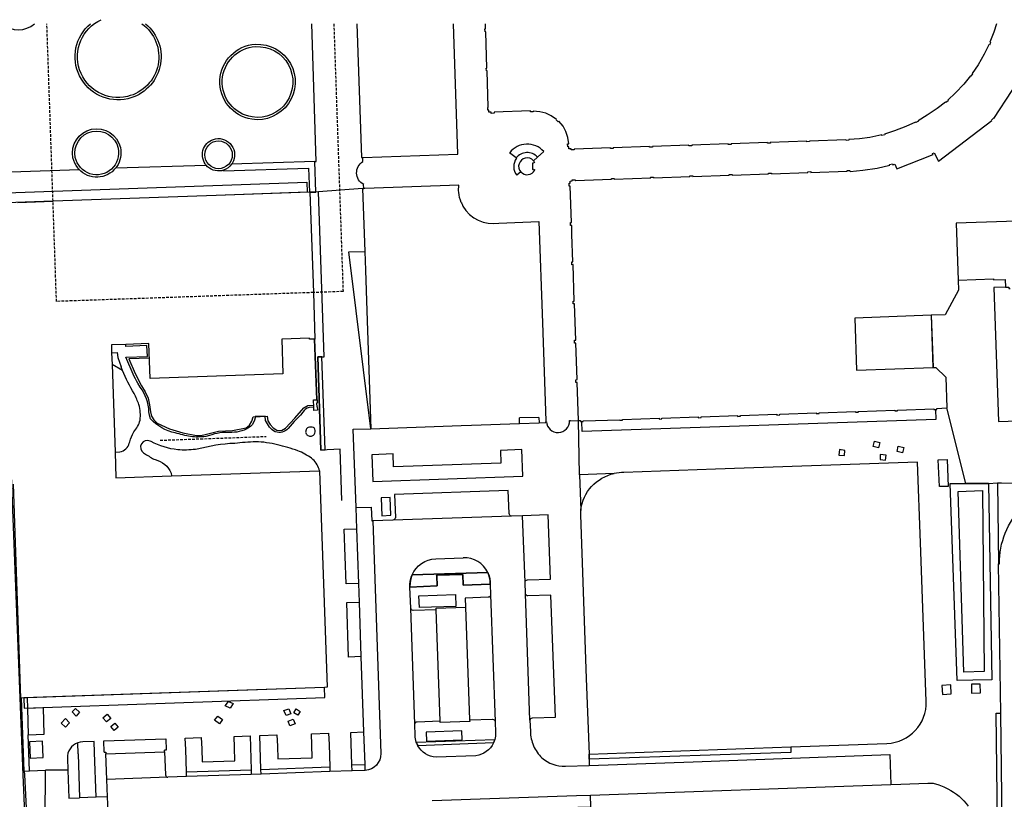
# Model space of a CAD drawing. Header units: metres. Extents: x 256351 to 256908, y 533292 to 533854.
# Tile 12 of 15: x 256540 to 256723, y 533709 to 533854. Entities that reach past the tile are written whole.
import ezdxf

# ---------------------------------------------------------------- set-up
doc = ezdxf.new("R2010")
doc.units = ezdxf.units.M
doc.header["$LTSCALE"] = 0.5
doc.linetypes.add('STIPPELFIJN', pattern=[1.5, 1, -0.5])
for name, color, linetype in [('G_BAGPAND', 1, 'Continuous'), ('G_BTD', 84, 'Continuous'), ('G_GBIP1', 8, 'Continuous'), ('G_OBW', 30, 'Continuous'), ('G_ONDERGR_PAND', 1, 'STIPPELFIJN'), ('G_OTD', 8, 'Continuous'), ('G_OWG', 9, 'Continuous'), ('G_PND', 1, 'Continuous'), ('G_SHD', 12, 'Continuous'), ('G_VGO', 84, 'Continuous'), ('G_WGD', 8, 'Continuous'), ('L_SHD', 12, 'RASTER'), ('L_SHDUP', 12, 'RASTER'), ('L_WGI', 9, 'STIPPELFIJN')]:
    doc.layers.add(name, color=color, linetype=linetype)
doc.linetypes.add('RASTER', pattern='A,4,-1,[4,TOPOCAD.SHX,S=0.5,R=0,X=-0.5,Y=0],-1', length=6)

msp = doc.modelspace()

# ---------------------------------------------------------------- linework, layer by layer
at = {"layer": 'G_BAGPAND'}
for points in [[(256601.151, 533810.88), (256604.143, 533810.974)], [(256605.284, 533777.905), (256601.151, 533810.88)], [(256633.039, 533778.858), (256636.694, 533778.98)], [(256683.63, 533718.555), (256683.666, 533717.522), (256646.034, 533716.222), (256645.999, 533717.201)]]:
    msp.add_lwpolyline(points, dxfattribs=at)
at = {"layer": 'G_BTD'}
for points in [[(256558.96, 533788.771), (256556.993, 533789.854)], [(256715.92, 533732.456), (256714.87, 533766.208), (256719.445, 533766.358), (256719.745, 533732.606), (256715.92, 533732.456)], [(256627.121, 533751.071), (256612.987, 533750.642)], [(256541.199, 533725.712), (256541.373, 533720.82)], [(256628.162, 533719.293), (256614.072, 533718.766)], [(256540.624, 533714.043), (256541.614, 533714.079)], [(256570.874, 533713.867), (256582.948, 533714.275)], [(256584.782, 533714.353), (256597.62, 533714.816)]]:
    msp.add_lwpolyline(points, dxfattribs=at)
at = {"layer": 'G_GBIP1'}
for points in [[(256593.411, 533821.999), (256576.42, 533821.403), (256545.982, 533820.336), (256537.278, 533820.031), (256537.211, 533821.929), (256539.023, 533821.993), (256593.345, 533823.898), (256593.411, 533821.999)], [(256723.729, 533804.328), (256721.517, 533804.259), (256722.431, 533779.238), (256761.829, 533780.63)], [(256659.602, 533779.857), (256666.388, 533780.089)], [(256666.388, 533780.089), (256666.391, 533779.955)], [(256666.931, 533780.108), (256673.725, 533780.34)], [(256666.935, 533779.969), (256666.931, 533780.108)], [(256673.725, 533780.34), (256673.729, 533780.205)], [(256673.729, 533780.205), (256674.267, 533780.222)], [(256674.263, 533780.358), (256681.048, 533780.59)], [(256674.267, 533780.222), (256674.263, 533780.358)], [(256681.048, 533780.59), (256681.053, 533780.456)], [(256681.053, 533780.456), (256681.59, 533780.476)], [(256681.585, 533780.608), (256688.376, 533780.84)], [(256681.59, 533780.476), (256681.585, 533780.608)], [(256688.376, 533780.84), (256688.38, 533780.709)], [(256688.38, 533780.709), (256688.92, 533780.725)], [(256688.916, 533780.858), (256695.709, 533781.09)], [(256688.92, 533780.725), (256688.916, 533780.858)], [(256695.709, 533781.09), (256695.713, 533780.964)], [(256695.713, 533780.964), (256696.255, 533780.979)], [(256696.251, 533781.109), (256703.038, 533781.341)], [(256696.255, 533780.979), (256696.251, 533781.109)], [(256703.038, 533781.341), (256703.042, 533781.216)], [(256703.042, 533781.216), (256703.58, 533781.235)], [(256703.576, 533781.359), (256710.347, 533781.592)], [(256703.58, 533781.235), (256703.576, 533781.359)], [(256710.347, 533781.592), (256710.352, 533781.467)], [(256710.352, 533781.467), (256710.684, 533781.481)], [(256710.684, 533781.481), (256710.746, 533779.601)], [(256644.638, 533779.237), (256644.937, 533779.251)], [(256644.705, 533777.377), (256644.638, 533779.237)], [(256710.746, 533779.601), (256644.705, 533777.377)], [(256644.931, 533779.368), (256651.726, 533779.585)], [(256644.937, 533779.251), (256644.931, 533779.368)], [(256651.726, 533779.585), (256651.73, 533779.467)], [(256651.73, 533779.467), (256652.26, 533779.484)], [(256652.256, 533779.607), (256659.061, 533779.839)], [(256652.26, 533779.484), (256652.256, 533779.607)], [(256659.061, 533779.839), (256659.066, 533779.708)], [(256659.066, 533779.708), (256659.606, 533779.727)], [(256659.606, 533779.727), (256659.602, 533779.857)], [(256666.391, 533779.955), (256666.935, 533779.969)], [(256614.341, 533744.542), (256614.273, 533746.73), (256621.107, 533746.968), (256621.174, 533744.761), (256614.341, 533744.542)], [(256596.62, 533729.638), (256540.506, 533727.667), (256540.572, 533725.768), (256596.687, 533727.74), (256596.62, 533729.638)]]:
    msp.add_lwpolyline(points, dxfattribs=at)
at = {"layer": 'G_OBW'}
msp.add_lwpolyline([(256541.703, 533716.456), (256544.15, 533716.557), (256544.026, 533719.586), (256541.58, 533719.479), (256541.703, 533716.456)], dxfattribs=at)
at = {"layer": 'G_ONDERGR_PAND'}
for points in [[(256545.982, 533820.336), (256544.835, 533853.459)], [(256598.372, 533853.459), (256600.102, 533803.496), (256594.56, 533803.304)], [(256594.56, 533803.304), (256546.629, 533801.643), (256545.982, 533820.336)]]:
    msp.add_lwpolyline(points, dxfattribs=at)
at = {"layer": 'G_OTD'}
msp.add_lwpolyline([(256635.615, 533827.905, 1.0058305), (256633.277, 533825.8)], format="xyb", dxfattribs=at)
at = {"layer": 'G_OWG'}
for points in [[(256540.624, 533714.043), (256540.088, 533727.652)], [(256540.624, 533714.043), (256540.652, 533713.33)], [(256540.652, 533713.33), (256541.066, 533704.692), (256541.388, 533698.022), (256541.068, 533698.006)]]:
    msp.add_lwpolyline(points, dxfattribs=at)
at = {"layer": 'G_PND'}
for points in [[(256602.675, 533853.459), (256603.545, 533828.471)], [(256603.775, 533828.481), (256621.533, 533829.093), (256620.689, 533853.459)], [(256640.041, 533835.324), (256639.844, 533835.508), (256639.928, 533835.597), (256638.965, 533836.282), (256637.919, 533836.756), (256636.806, 533837.043), (256635.592, 533837.123), (256635.608, 533837.004), (256635.069, 533836.99), (256635.064, 533837.189), (256628.274, 533836.957), (256628.285, 533836.751), (256627.731, 533836.73), (256627.72, 533836.935), (256627.331, 533836.938), (256627.316, 533837.331), (256627.1, 533837.326), (256627.088, 533837.854), (256627.208, 533837.857), (256626.972, 533844.639), (256626.85, 533844.634), (256626.829, 533845.174), (256626.953, 533845.179), (256626.717, 533851.965), (256626.597, 533851.961), (256626.579, 533852.506), (256626.698, 533852.51), (256626.665, 533853.459)], [(256722.038, 533853.459), (256721.529, 533851.864), (256720.815, 533850.019), (256720.929, 533849.969), (256720.712, 533849.478), (256720.593, 533849.521), (256719.738, 533847.743), (256718.609, 533845.799), (256717.491, 533844.165), (256717.585, 533844.09), (256717.261, 533843.654), (256717.173, 533843.719), (256715.921, 533842.196), (256714.385, 533840.552), (256712.929, 533839.2), (256713.017, 533839.098), (256712.603, 533838.748), (256712.525, 533838.84), (256710.972, 533837.632), (256709.113, 533836.371), (256707.402, 533835.353), (256707.456, 533835.252), (256706.977, 533834.999), (256706.927, 533835.108), (256705.127, 533834.272), (256703.031, 533833.472), (256701.153, 533832.866), (256701.184, 533832.748), (256700.663, 533832.613), (256700.631, 533832.736), (256698.392, 533832.235), (256696.474, 533831.996), (256694.492, 533831.835), (256694.497, 533831.711), (256693.957, 533831.69), (256693.952, 533831.807), (256687.16, 533831.571), (256687.164, 533831.457), (256686.623, 533831.437), (256686.619, 533831.552), (256679.83, 533831.317), (256679.835, 533831.197), (256679.299, 533831.175), (256679.294, 533831.298), (256672.497, 533831.062), (256672.502, 533830.938), (256671.96, 533830.918), (256671.955, 533831.043), (256665.167, 533830.807), (256665.171, 533830.681), (256664.633, 533830.662), (256664.629, 533830.788), (256657.839, 533830.552), (256657.843, 533830.425), (256657.3, 533830.408), (256657.296, 533830.533), (256650.524, 533830.298), (256650.529, 533830.182), (256649.984, 533830.161), (256649.979, 533830.279), (256643.26, 533830.045), (256643.198, 533830.043), (256643.199, 533829.933), (256642.659, 533829.913), (256642.649, 533830.119), (256642.263, 533830.11), (256642.244, 533830.497), (256642.036, 533830.489), (256642.013, 533831.029), (256642.227, 533831.038), (256642.056, 533832.227), (256641.694, 533833.323), (256641.147, 533834.354), (256640.381, 533835.291), (256640.238, 533835.14), (256640.041, 533835.324)], [(256644.036, 533779.414), (256643.788, 533786.52), (256643.566, 533786.514), (256643.559, 533786.782), (256643.551, 533787.05), (256643.769, 533787.056), (256643.531, 533793.859), (256643.314, 533793.851), (256643.294, 533794.389), (256643.512, 533794.397), (256643.274, 533801.188), (256643.062, 533801.182), (256643.046, 533801.717), (256643.255, 533801.723), (256643.018, 533808.505), (256642.809, 533808.497), (256642.789, 533809.035), (256642.999, 533809.043), (256642.822, 533814.108), (256642.762, 533815.83), (256642.555, 533815.823), (256642.536, 533816.365), (256642.743, 533816.372), (256642.505, 533823.169), (256642.298, 533823.162), (256642.278, 533823.699), (256642.486, 533823.707), (256642.472, 533824.098), (256642.855, 533824.115), (256642.853, 533824.318), (256643.391, 533824.338), (256643.386, 533824.22), (256643.464, 533824.223), (256650.184, 533824.453), (256650.18, 533824.57), (256650.718, 533824.588), (256650.722, 533824.471), (256657.508, 533824.704), (256657.503, 533824.82), (256658.046, 533824.843), (256658.051, 533824.723), (256664.839, 533824.955), (256664.835, 533825.076), (256665.365, 533825.092), (256665.369, 533824.973), (256672.172, 533825.206), (256672.167, 533825.328), (256672.704, 533825.35), (256672.709, 533825.224), (256679.502, 533825.457), (256679.497, 533825.581), (256680.033, 533825.6), (256680.037, 533825.475), (256686.832, 533825.708), (256686.827, 533825.834), (256687.362, 533825.854), (256687.367, 533825.711), (256694.154, 533825.966), (256694.151, 533826.086), (256694.688, 533826.099), (256694.7, 533825.898), (256697.11, 533826.164), (256699.8, 533826.52), (256702.12, 533827.088), (256702.09, 533827.199), (256702.61, 533827.339), (256702.671, 533827.137), (256703.068, 533827.256), (256703.414, 533826.37), (256710.227, 533829.038), (256710.119, 533829.239), (256710.398, 533829.389), (256711.236, 533827.808), (256721.16, 533835.379), (256721.105, 533835.43), (256721.481, 533835.832), (256721.535, 533835.782), (256728.403, 533846.192)], [(256603.545, 533828.471), (256603.775, 533828.481)], [(256603.738, 533822.72), (256603.975, 533822.726)], [(256603.738, 533822.72), (256604.143, 533810.974)], [(256604.177, 533822.732), (256603.975, 533822.726)], [(256621.709, 533823.324), (256604.177, 533822.732)], [(256593.83, 533822.014), (256576.42, 533821.403), (256545.982, 533820.336)], [(256593.83, 533822.014), (256593.911, 533822.017)], [(256593.911, 533822.017), (256594.56, 533803.304)], [(256539.436, 533820.106), (256545.982, 533820.336)], [(256740.047, 533817.123), (256725.217, 533816.612), (256723.909, 533816.567), (256714.515, 533816.243), (256714.894, 533805.606)], [(256629.202, 533816.262), (256636.656, 533816.529), (256637.312, 533797.625), (256637.945, 533779.391), (256637.94, 533779.215)], [(256604.143, 533810.974), (256604.264, 533807.479), (256604.526, 533799.886), (256605.284, 533777.905)], [(256714.894, 533805.606), (256714.96, 533803.757), (256712.472, 533799.143), (256709.874, 533799.052)], [(256594.56, 533803.304), (256594.861, 533794.634), (256594.799, 533794.632)], [(256709.874, 533799.052), (256695.602, 533798.554), (256695.94, 533788.83), (256710.206, 533789.327)], [(256594.799, 533794.632), (256593.871, 533794.599), (256593.864, 533794.809), (256588.657, 533794.629), (256588.883, 533788.123), (256564.088, 533787.263), (256563.862, 533793.769), (256559.564, 533793.62)], [(256559.564, 533793.62), (256556.866, 533793.526), (256556.916, 533792.077)], [(256556.916, 533792.077), (256556.993, 533789.854)], [(256556.993, 533789.854), (256557.559, 533773.54)], [(256710.206, 533789.327), (256710.686, 533789.344), (256712.583, 533787.532), (256712.76, 533781.773)], [(256594.651, 533781.914), (256594.604, 533783.278), (256595.197, 533783.299)], [(256594.672, 533781.309), (256594.651, 533781.914)], [(256595.197, 533783.299), (256595.254, 533783.301), (256595.276, 533782.651), (256595.176, 533782.648), (256595.199, 533781.978), (256595.299, 533781.981), (256595.322, 533781.332), (256594.672, 533781.309)], [(256644.036, 533779.414), (256644.39, 533779.428), (256644.396, 533779.225), (256644.937, 533779.251), (256644.931, 533779.368), (256651.726, 533779.585), (256651.73, 533779.467), (256652.26, 533779.484), (256652.256, 533779.607), (256659.061, 533779.839), (256659.066, 533779.708), (256659.606, 533779.727), (256659.602, 533779.857), (256666.388, 533780.089), (256666.391, 533779.955), (256666.935, 533779.969), (256666.931, 533780.108), (256673.725, 533780.34), (256673.729, 533780.205), (256673.998, 533780.214), (256674.267, 533780.222), (256674.263, 533780.358), (256681.048, 533780.59), (256681.053, 533780.456), (256681.59, 533780.476), (256681.585, 533780.608), (256688.376, 533780.84), (256688.38, 533780.709), (256688.92, 533780.725), (256688.916, 533780.858), (256695.709, 533781.09), (256695.713, 533780.964), (256695.984, 533780.972), (256696.255, 533780.979), (256696.251, 533781.109), (256703.038, 533781.341), (256703.042, 533781.216), (256703.58, 533781.235), (256703.576, 533781.359), (256710.347, 533781.592), (256710.352, 533781.467), (256710.891, 533781.489), (256710.887, 533781.693), (256712.76, 533781.773)], [(256605.284, 533777.905), (256620.472, 533778.429), (256622.167, 533778.478), (256624.096, 533778.534), (256633.039, 533778.858)], [(256636.659, 533780.008), (256633.014, 533779.922)], [(256633.039, 533778.858), (256633.014, 533779.922)], [(256636.659, 533780.008), (256636.694, 533778.98)], [(256636.694, 533778.98), (256637.944, 533779.037)], [(256637.944, 533779.037), (256637.94, 533779.215)], [(256557.559, 533773.54), (256557.726, 533768.728), (256568.084, 533769.089)], [(256708.922, 533727.069), (256707.859, 533756.595), (256707.316, 533771.686), (256674.925, 533770.525), (256669.576, 533770.333), (256652.511, 533769.721)], [(256595.713, 533770.051), (256597.12, 533729.656), (256596.62, 533729.638), (256541.128, 533727.689)], [(256568.084, 533769.089), (256595.713, 533770.051)], [(256540.088, 533727.652), (256540.006, 533727.649), (256538.61, 533767.579)], [(256644.394, 533761.809), (256645.491, 533731.307), (256645.999, 533717.201)], [(256540.506, 533727.667), (256540.088, 533727.652)], [(256541.128, 533727.689), (256540.506, 533727.667)], [(256645.999, 533717.201), (256683.63, 533718.555)], [(256683.63, 533718.555), (256701.601, 533719.201)]]:
    msp.add_lwpolyline(points, dxfattribs=at)
for points in [[(256621.692, 533821.99, -0.0532176), (256621.709, 533823.324)], [(256622.167, 533820.088, -0.0771923), (256621.692, 533821.99)], [(256622.167, 533820.088, 0.0269513), (256622.48, 533819.447)], [(256622.48, 533819.447, 0.3196828), (256629.202, 533816.262)], [(256644.453, 533762.717, -0.3197856), (256650.713, 533769.547)], [(256652.511, 533769.721, 0.056736), (256650.713, 533769.547)], [(256644.453, 533762.717, 0.0297484), (256644.394, 533761.809)], [(256701.601, 533719.201, 0.4141817), (256708.922, 533727.069)]]:
    msp.add_lwpolyline(points, format="xyb", dxfattribs=at)
at = {"layer": 'G_SHD'}
for points in [[(256559.852, 533839.889, -0.9047434), (256554.978, 533854.204)], [(256536.528, 533853.444, 0.3782158), (256542.531, 533853.459, 0.3782158)], [(256559.952, 533839.46, -0.7896667), (256552.978, 533853.459, -0.7896667)], [(256562.56, 533853.459, -0.6443035), (256559.852, 533839.889)], [(256563.255, 533853.459, -0.6186871), (256559.952, 533839.46)], [(256583.065, 533835.629, -0.8985935), (256583.769, 533849.622)], [(256583.132, 533836.064, -0.8985442), (256583.792, 533849.183)], [(256583.769, 533849.622, -1.107781), (256583.065, 533835.629)], [(256583.792, 533849.183, -1.1077918), (256583.132, 533836.064)], [(256549.704, 533828.424, -0.9919865), (256558.556, 533830.335)], [(256550.135, 533828.513, -0.9919877), (256558.127, 533830.239)], [(256574.37, 533827.321, -0.5340905), (256576.292, 533831.976)], [(256577.382, 533826.462, -0.9978807), (256576.372, 533831.543)], [(256576.292, 533831.976, -0.6386756), (256579.474, 533827.492)], [(256576.372, 533831.543, -0.9867986), (256577.382, 533826.462)], [(256558.127, 533830.239, -1.004221), (256550.135, 533828.513)], [(256558.556, 533830.335, -0.2069788), (256557.871, 533826.803)], [(256550.581, 533826.553, -0.1158351), (256549.704, 533828.424)], [(256550.833, 533826.262, -0.0202968), (256550.581, 533826.553)], [(256557.677, 533826.541, -0.4574821), (256550.833, 533826.262)], [(256557.871, 533826.803, -0.0171322), (256557.677, 533826.541)], [(256574.553, 533827.076, -0.0280979), (256574.37, 533827.321)], [(256577.474, 533826.032, -0.2752114), (256574.553, 533827.076)], [(256577.785, 533826.115, -0.0233932), (256577.474, 533826.032)], [(256579.311, 533827.237, -0.1602772), (256577.785, 533826.115)], [(256579.474, 533827.492, -0.028429), (256579.311, 533827.237)]]:
    msp.add_lwpolyline(points, format="xyb", dxfattribs=at)
at = {"layer": 'G_VGO'}
for points in [[(256612.582, 533748.535), (256612.581, 533748.754), (256612.59, 533748.997), (256612.612, 533749.239), (256612.646, 533749.479), (256612.691, 533749.718), (256612.748, 533749.954), (256612.816, 533750.187), (256612.896, 533750.417), (256612.987, 533750.642), (256627.121, 533751.071), (256627.209, 533750.871), (256627.292, 533750.654), (256627.365, 533750.432), (256627.427, 533750.207), (256627.477, 533749.98), (256627.517, 533749.75), (256627.545, 533749.519), (256627.562, 533749.286), (256627.567, 533749.053), (256627.573, 533748.869), (256622.518, 533748.706), (256622.453, 533750.71), (256617.566, 533750.56), (256617.573, 533750.447), (256617.655, 533748.583), (256612.589, 533748.36), (256612.582, 533748.535)], [(256628.398, 533719.917), (256628.388, 533719.882), (256628.322, 533719.682), (256628.247, 533719.486), (256628.162, 533719.293), (256614.072, 533718.766), (256614.01, 533718.88), (256613.922, 533719.06), (256613.842, 533719.244), (256613.772, 533719.431), (256628.398, 533719.917)], [(256550.669, 533717.236), (256550.606, 533719.323)], [(256550.669, 533717.236), (256550.918, 533709.034)], [(256570.902, 533712.99), (256570.874, 533713.867), (256582.948, 533714.275), (256582.973, 533713.42), (256570.902, 533712.99)], [(256584.811, 533713.485), (256584.782, 533714.353), (256597.62, 533714.816), (256597.649, 533713.929), (256584.811, 533713.485)], [(256601.756, 533715.184), (256604.21, 533715.27)]]:
    msp.add_lwpolyline(points, dxfattribs=at)
at = {"layer": 'G_WGD'}
for points in [[(256594.836, 533827.742), (256595.108, 533827.751), (256594.254, 533853.459)], [(256603.811, 533827.747), (256603.775, 533828.481)], [(256631.205, 533829.381), (256631.188, 533829.359)], [(256632.387, 533828.432), (256631.188, 533829.359)], [(256632.387, 533828.432), (256632.427, 533828.396)], [(256632.427, 533828.396), (256632.471, 533828.357)], [(256635.679, 533827.828), (256635.707, 533827.789), (256635.842, 533827.576), (256635.598, 533827.426), (256635.423, 533827.423), (256635.459, 533826.284), (256635.633, 533826.29), (256635.858, 533826.178)], [(256636.374, 533828.585), (256635.615, 533827.905)], [(256635.679, 533827.828), (256635.648, 533827.867), (256635.615, 533827.905)], [(256636.374, 533828.585), (256637.541, 533829.626)], [(256538.182, 533825.839), (256550.833, 533826.262)], [(256557.677, 533826.541), (256574.553, 533827.076)], [(256577.785, 533826.115), (256577.821, 533826.005), (256593.677, 533826.502), (256593.83, 533822.014)], [(256594.836, 533827.742), (256579.311, 533827.237)], [(256595.029, 533822.056), (256594.836, 533827.742)], [(256633.277, 533825.8), (256632.522, 533825.175)], [(256603.738, 533822.72), (256595.535, 533822.073), (256595.029, 533822.056)], [(256603.975, 533822.726), (256603.944, 533823.434), (256603.951, 533823.467)], [(256593.911, 533822.017), (256595.029, 533822.056)], [(256536.205, 533820.209), (256540.332, 533713.315), (256540.746, 533704.677), (256541.068, 533698.006)], [(256714.894, 533805.606), (256721.483, 533805.848), (256721.49, 533805.658), (256723.681, 533805.734), (256723.729, 533804.328), (256724.356, 533804.334), (256724.362, 533804.067), (256724.582, 533804.072)], [(256709.874, 533799.052), (256710.206, 533789.327)], [(256560.965, 533788.081), (256559.579, 533791.259), (256563.584, 533791.398), (256563.515, 533793.397), (256559.577, 533793.26), (256559.564, 533793.62)], [(256594.799, 533794.632), (256595.197, 533783.299)], [(256556.916, 533792.077), (256557.966, 533792.113)], [(256557.966, 533792.113), (256558.07, 533791.212), (256558.703, 533789.423)], [(256596.76, 533773.934), (256596.172, 533791.307), (256595.373, 533791.28), (256595.961, 533773.896), (256596.76, 533773.934)], [(256562.262, 533785.681), (256561.834, 533786.42)], [(256594.651, 533781.914), (256593.766, 533781.881)], [(256564.197, 533779.762), (256563.959, 533780.427), (256563.88, 533781.052)], [(256585.652, 533779.46), (256585.555, 533780.22), (256583.728, 533780.151), (256583.699, 533779.925)], [(256592.601, 533780.997), (256592.138, 533780.443), (256591.01, 533779.237), (256589.83, 533777.913)], [(256716.314, 533767.687), (256712.76, 533781.773)], [(256637.94, 533779.215), (256638.037, 533779.214)], [(256642.367, 533779.411), (256642.51, 533779.406), (256642.516, 533779.356), (256644.036, 533779.414)], [(256644.226, 533769.286), (256644.036, 533779.414)], [(256575.16, 533776.631), (256574.484, 533776.455)], [(256579.353, 533777.222), (256579.079, 533777.215)], [(256594.717, 533778.036), (256594.595, 533778.108)], [(256594.851, 533777.8), (256594.798, 533777.929), (256594.717, 533778.036)], [(256602.534, 533763.212), (256601.979, 533777.83), (256605.284, 533777.905)], [(256560.219, 533775.232), (256560.29, 533775.463)], [(256564.291, 533775.519), (256564.094, 533775.574)], [(256699.049, 533774.568), (256699.265, 533775.567), (256700.264, 533775.352), (256700.028, 533774.353), (256699.049, 533774.568)], [(256704.514, 533773.413), (256703.495, 533773.648), (256703.711, 533774.627), (256704.768, 533774.372), (256704.514, 533773.413)], [(256557.559, 533773.54), (256558.452, 533773.604)], [(256562.875, 533773.413), (256563.23, 533773.151)], [(256572.896, 533774.068), (256572.577, 533774.043)], [(256605.664, 533768.079), (256633.653, 533769.026), (256633.466, 533774.019), (256629.479, 533773.846), (256629.544, 533771.485), (256609.536, 533770.817), (256609.447, 533773.214), (256605.46, 533773.051), (256605.664, 533768.079)], [(256693.761, 533773.863), (256692.762, 533774), (256692.625, 533772.982), (256693.644, 533772.884), (256693.761, 533773.863)], [(256700.342, 533773.119), (256700.303, 533772.179), (256701.341, 533772.061), (256701.439, 533772.982), (256700.342, 533773.119)], [(256711.151, 533772.114), (256712.833, 533772.174), (256713.016, 533767.146), (256711.406, 533767.09), (256711.151, 533772.114)], [(256568.026, 533769.614), (256568.084, 533769.089)], [(256595.713, 533770.051), (256595.67, 533770.324)], [(256650.713, 533769.547), (256644.226, 533769.286)], [(256644.226, 533769.286), (256644.453, 533762.717)], [(256720.562, 533767.686), (256721.18, 533731.047), (256717.594, 533730.979), (256714.676, 533730.923), (256713.371, 533767.688), (256716.314, 533767.687)], [(256720.562, 533767.686), (256716.314, 533767.687)], [(256720.562, 533767.686), (256722.206, 533767.827)], [(256722.206, 533767.827), (256722.958, 533767.831), (256730.005, 533767.765), (256737.582, 533767.753)], [(256722.206, 533767.827), (256722.422, 533752.671)], [(256631.089, 533762.064), (256630.92, 533766.354), (256609.688, 533765.63), (256609.874, 533761.319)], [(256607.339, 533761.676), (256609.004, 533761.748), (256608.87, 533765.097), (256607.194, 533765.032), (256607.339, 533761.676)], [(256602.534, 533763.212), (256605.379, 533763.267), (256605.453, 533760.711), (256605.663, 533760.714)], [(256602.674, 533759.216), (256602.534, 533763.212)], [(256633.608, 533761.678), (256631.537, 533761.615)], [(256634.501, 533749.712), (256638.789, 533749.847), (256638.365, 533761.839), (256633.608, 533761.678)], [(256634.055, 533749.282), (256633.608, 533761.678)], [(256609.409, 533760.841), (256605.663, 533760.714)], [(256605.663, 533760.714), (256607.143, 533717.32)], [(256631.537, 533761.615), (256609.409, 533760.841)], [(256603.029, 533749.055), (256600.685, 533748.973), (256600.3, 533759.133), (256602.674, 533759.216)], [(256603.029, 533749.055), (256602.674, 533759.216)], [(256617.397, 533753.627), (256622.535, 533753.805)], [(256722.422, 533752.671), (256722.591, 533752.673)], [(256722.822, 533724.844), (256722.422, 533752.671)], [(256612.589, 533748.36), (256617.655, 533748.583), (256617.573, 533750.447), (256617.566, 533750.56), (256622.453, 533750.71), (256622.518, 533748.706), (256627.573, 533748.869)], [(256603.152, 533745.528), (256603.029, 533749.055)], [(256627.567, 533749.053), (256627.573, 533748.869)], [(256627.573, 533748.869), (256627.64, 533746.883)], [(256634.134, 533747.121), (256634.055, 533749.282)], [(256612.589, 533748.36), (256612.582, 533748.535)], [(256612.735, 533744.434), (256612.589, 533748.36)], [(256634.972, 533723.503), (256634.134, 533747.121)], [(256603.507, 533735.375), (256601.124, 533735.28), (256600.779, 533745.459), (256603.152, 533745.528)], [(256603.507, 533735.375), (256603.152, 533745.528)], [(256627.197, 533746.448), (256622.909, 533746.307), (256622.969, 533744.633)], [(256627.64, 533746.883), (256628.475, 533723.286)], [(256635.437, 533723.974), (256639.718, 533724.119), (256638.903, 533746.833), (256634.603, 533746.702)], [(256613.484, 533722.799), (256612.735, 533744.434)], [(256617.497, 533744.138), (256613.195, 533743.982)], [(256617.497, 533744.138), (256617.486, 533744.427), (256622.969, 533744.633)], [(256618.207, 533723.4), (256617.497, 533744.138)], [(256622.969, 533744.633), (256623.722, 533723.569)], [(256603.998, 533721.337), (256603.507, 533735.375)], [(256713.577, 533728.417), (256713.513, 533730.103), (256711.841, 533730.026), (256711.938, 533728.346), (256713.577, 533728.417)], [(256719.02, 533730.259), (256717.353, 533730.215), (256717.397, 533728.557), (256719.064, 533728.601), (256719.02, 533730.259)], [(256541.128, 533727.689), (256541.199, 533725.712)], [(256579.596, 533726.61), (256579.036, 533725.785), (256578.107, 533726.212), (256578.726, 533727.023), (256579.596, 533726.61)], [(256541.373, 533720.82), (256544.351, 533720.908), (256544.181, 533725.819), (256541.199, 533725.712)], [(256550.275, 533724.273), (256549.525, 533725.073), (256550.176, 533725.732), (256550.951, 533725.007), (256550.275, 533724.273)], [(256590.345, 533724.723), (256589.461, 533724.398), (256589.063, 533725.313), (256589.962, 533725.652), (256590.345, 533724.723)], [(256591.643, 533724.457), (256590.906, 533724.87), (256591.348, 533725.637), (256592.085, 533725.136), (256591.643, 533724.457)], [(256548.313, 533723.811), (256549.079, 533723.012), (256548.304, 533722.204), (256547.496, 533722.979), (256548.313, 533723.811)], [(256556.739, 533723.828), (256555.956, 533723.226), (256555.271, 533723.968), (256556.071, 533724.628), (256556.739, 533723.828)], [(256577.045, 533722.85), (256576.131, 533723.499), (256576.72, 533724.295), (256577.62, 533723.676), (256577.045, 533722.85)], [(256589.859, 533723.322), (256590.773, 533723.705), (256591.156, 533722.835), (256590.183, 533722.452), (256589.859, 533723.322)], [(256613.925, 533723.237), (256618.207, 533723.4)], [(256623.722, 533723.569), (256623.731, 533723.27), (256618.216, 533723.098), (256618.207, 533723.4)], [(256623.722, 533723.569), (256628.013, 533723.722)], [(256628.475, 533723.286), (256628.568, 533721.169)], [(256634.972, 533723.503), (256635.053, 533721.431)], [(256723.174, 533699.177), (256722.279, 533699.159), (256721.946, 533724.83), (256722.822, 533724.844)], [(256723.174, 533699.177), (256722.822, 533724.844)], [(256556.772, 533722.335), (256557.497, 533722.979), (256558.14, 533722.228), (256557.365, 533721.618), (256556.772, 533722.335)], [(256601.756, 533715.184), (256601.54, 533721.251), (256603.998, 533721.337)], [(256604.21, 533715.27), (256603.998, 533721.337)], [(256613.542, 533720.675), (256613.484, 533722.799)], [(256615.668, 533719.632), (256622.336, 533719.851), (256622.285, 533721.531), (256615.604, 533721.292), (256615.668, 533719.632)], [(256541.614, 533714.079), (256541.373, 533720.82)], [(256553.726, 533717.507), (256553.649, 533719.578), (256551.542, 533719.497), (256551.075, 533719.45), (256550.621, 533719.33), (256550.606, 533719.323)], [(256555.525, 533717.571), (256555.452, 533719.643), (256567.018, 533720.033), (256567.095, 533717.942), (256566.794, 533717.932)], [(256570.74, 533718.055), (256570.653, 533720.162), (256573.649, 533720.274), (256573.727, 533718.182)], [(256579.819, 533718.407), (256579.756, 533720.471), (256582.751, 533720.602), (256582.826, 533718.504)], [(256584.642, 533718.587), (256584.573, 533720.664), (256587.76, 533720.786), (256587.84, 533718.695)], [(256594.282, 533718.899), (256594.214, 533720.993), (256597.409, 533721.107), (256597.484, 533719.007)], [(256613.772, 533719.431), (256628.398, 533719.917)], [(256550.606, 533719.323), (256550.192, 533719.139), (256549.799, 533718.881), (256549.452, 533718.565), (256549.159, 533718.197), (256548.93, 533717.788), (256548.768, 533717.347), (256548.679, 533716.885), (256548.664, 533716.416), (256548.734, 533714.178)], [(256555.525, 533717.571), (256555.83, 533717.582), (256555.841, 533717.275)], [(256555.841, 533717.275), (256566.804, 533717.641)], [(256566.804, 533717.641), (256566.794, 533717.932)], [(256566.804, 533717.641), (256566.954, 533713.314)], [(256570.874, 533713.867), (256570.74, 533718.055)], [(256573.727, 533718.182), (256573.801, 533715.761), (256579.893, 533715.971), (256579.819, 533718.407)], [(256582.826, 533718.504), (256582.948, 533714.275)], [(256584.782, 533714.353), (256584.642, 533718.587)], [(256587.84, 533718.695), (256587.931, 533716.296), (256594.363, 533716.503), (256594.282, 533718.899)], [(256597.484, 533719.007), (256597.485, 533719.007), (256597.62, 533714.816)], [(256554.033, 533709.134), (256553.726, 533717.507)], [(256556.019, 533712.487), (256555.841, 533717.275)], [(256624.888, 533716.893), (256617.452, 533716.642)], [(256645.999, 533717.201), (256646.056, 533715.085)], [(256646.056, 533715.085), (256665.438, 533715.784), (256702.152, 533717.103), (256702.306, 533711.542)], [(256541.614, 533714.079), (256544.554, 533714.187)], [(256544.093, 533686.464), (256544.392, 533686.48), (256544.554, 533714.187)], [(256548.734, 533714.178), (256544.554, 533714.187)], [(256548.734, 533714.178), (256548.927, 533708.971), (256550.918, 533709.034)], [(256582.948, 533714.275), (256582.973, 533713.42)], [(256584.811, 533713.485), (256584.782, 533714.353)], [(256597.649, 533713.929), (256584.811, 533713.485)], [(256597.62, 533714.816), (256597.649, 533713.929)], [(256601.795, 533714.072), (256597.649, 533713.929)], [(256601.795, 533714.072), (256601.756, 533715.184)], [(256604.249, 533714.157), (256601.795, 533714.072)], [(256604.249, 533714.157), (256604.21, 533715.27)], [(256641.585, 533714.929), (256646.056, 533715.085)], [(256567.432, 533712.867), (256556.019, 533712.487)], [(256556.141, 533709.201), (256556.019, 533712.487)], [(256570.902, 533712.99), (256567.432, 533712.867)], [(256570.902, 533712.99), (256570.874, 533713.867)], [(256582.973, 533713.42), (256570.902, 533712.99)], [(256584.811, 533713.485), (256582.973, 533713.42)], [(256646.287, 533709.56), (256702.306, 533711.542)], [(256702.306, 533711.542), (256704.216, 533711.61), (256709.209, 533711.767), (256710.248, 533711.757), (256711.247, 533711.477), (256712.195, 533711.075), (256712.949, 533710.74)], [(256554.033, 533709.134), (256550.918, 533709.034)], [(256556.141, 533709.201), (256554.033, 533709.134)], [(256556.242, 533706.496), (256556.141, 533709.201)], [(256616.722, 533708.56), (256643.665, 533709.467), (256646.287, 533709.56)], [(256643.9, 533707.285), (256646.355, 533707.372), (256646.287, 533709.56)]]:
    msp.add_lwpolyline(points, dxfattribs=at)
for points in [[(256637.541, 533829.626, 0.4689033), (256631.205, 533829.381)], [(256632.471, 533828.357, 0.3478927), (256632.522, 533825.175)], [(256636.374, 533828.585, 0.4557233), (256632.387, 533828.432)], [(256603.951, 533823.467, -0.5803798), (256603.811, 533827.747)], [(256633.277, 533825.8, 0.5322125), (256635.858, 533826.178)], [(256558.96, 533788.771, -0.0050288), (256558.703, 533789.423)], [(256561.134, 533784.454, -0.0393227), (256558.96, 533788.771)], [(256561.834, 533786.42, -0.0450969), (256560.965, 533788.081)], [(256563.88, 533781.052, 0.1494334), (256562.262, 533785.681)], [(256562.018, 533782.393, 0.0213712), (256561.134, 533784.454)], [(256562.222, 533779.487, 0.0949929), (256562.018, 533782.393)], [(256593.766, 533781.881, 0.2143336), (256592.601, 533780.997)], [(256561.042, 533777.304, 0.1299985), (256562.222, 533779.487)], [(256568.803, 533777.126, -0.1693081), (256564.197, 533779.762)], [(256582.859, 533778.286, -0.1523062), (256579.353, 533777.222)], [(256583.699, 533779.925, -0.1624657), (256582.859, 533778.286)], [(256586.402, 533778.22, -0.0873454), (256585.652, 533779.46)], [(256587.464, 533777.345, -0.1626477), (256586.402, 533778.22)], [(256638.037, 533779.214, 0.9766731), (256642.367, 533779.411)], [(256560.29, 533775.463, -0.0240967), (256561.042, 533777.304)], [(256571.65, 533776.419, -0.026374), (256568.803, 533777.126)], [(256574.484, 533776.455, -0.062807), (256571.65, 533776.419)], [(256579.079, 533777.215, 0.095405), (256575.16, 533776.631)], [(256589.83, 533777.913, -0.3135954), (256587.464, 533777.345)], [(256593.167, 533777.544, 0.2048753), (256593.192, 533776.963)], [(256593.224, 533777.768, 0.0398934), (256593.167, 533777.544)], [(256593.192, 533776.963, 0.1391787), (256593.542, 533776.616)], [(256593.597, 533778.118, 0.1977634), (256593.224, 533777.768)], [(256593.542, 533776.616, 0.1830791), (256594.197, 533776.534)], [(256594.09, 533778.199, 0.1476546), (256593.597, 533778.118)], [(256594.595, 533778.108, 0.0848754), (256594.09, 533778.199)], [(256594.197, 533776.534, 0.1585415), (256594.681, 533776.827)], [(256594.681, 533776.827, 0.2591388), (256594.851, 533777.8)], [(256558.452, 533773.604, 0.3089735), (256560.219, 533775.232)], [(256564.094, 533775.574, 0.9444039), (256562.875, 533773.413)], [(256569.25, 533773.977, -0.1007992), (256564.291, 533775.519)], [(256579.89, 533775.17, 0.0523378), (256572.896, 533774.068)], [(256583.792, 533775.477, 0.0094641), (256579.89, 533775.17)], [(256587.863, 533774.873, 0.0579704), (256583.792, 533775.477)], [(256591.669, 533773.802, 0.0313015), (256587.863, 533774.873)], [(256563.23, 533773.151, 0.022319), (256565.027, 533772.129)], [(256572.577, 533774.043, -0.0541001), (256569.25, 533773.977)], [(256594.244, 533772.404, 0.0475023), (256591.669, 533773.802)], [(256565.027, 533772.129, -0.2411923), (256568.026, 533769.614)], [(256595.67, 533770.324, 0.1095466), (256594.244, 533772.404)], [(256722.591, 533752.673, -0.4248068), (256737.582, 533767.585)], [(256631.537, 533761.615, -0.3647011), (256631.089, 533762.064)], [(256609.874, 533761.319, -0.3616878), (256609.409, 533760.841)], [(256612.987, 533750.642, -0.2917179), (256617.397, 533753.627)], [(256627.121, 533751.071, 0.307401), (256622.535, 533753.805)], [(256627.567, 533749.053, 0.1101087), (256627.121, 533751.071)], [(256612.987, 533750.642, 0.1096897), (256612.582, 533748.535)], [(256634.055, 533749.282, -0.3356128), (256634.501, 533749.712)], [(256634.603, 533746.702, -0.351561), (256634.134, 533747.121)], [(256627.64, 533746.883, -0.359818), (256627.197, 533746.448)], [(256613.195, 533743.982, -0.3641359), (256612.735, 533744.434)], [(256613.484, 533722.799, -0.3627935), (256613.925, 533723.237)], [(256628.013, 533723.722, -0.3118855), (256628.475, 533723.286)], [(256634.972, 533723.503, -0.3758547), (256635.437, 533723.974)], [(256635.053, 533721.431, 0.0971528), (256635.65, 533718.765)], [(256613.772, 533719.431, -0.0756545), (256613.542, 533720.675)], [(256613.772, 533719.431, 0.0448009), (256614.072, 533718.766)], [(256628.398, 533719.917, -0.0389674), (256628.162, 533719.293)], [(256628.568, 533721.169, -0.0749963), (256628.398, 533719.917)], [(256617.452, 533716.642, -0.2546476), (256614.072, 533718.766)], [(256628.162, 533719.293, -0.254138), (256624.888, 533716.893)], [(256635.65, 533718.765, 0.113417), (256637.217, 533716.515)], [(256607.143, 533717.32, -0.4039984), (256604.249, 533714.157)], [(256637.217, 533716.515, 0.197274), (256641.585, 533714.929)], [(256566.954, 533713.314, 0.3534319), (256567.432, 533712.867)], [(256712.949, 533710.74, -0.118383), (256716.774, 533707.496)]]:
    msp.add_lwpolyline(points, format="xyb", dxfattribs=at)
at = {"layer": 'L_SHD'}
for points in [[(256599.876, 533764.519), (256599.534, 533774.068), (256595.961, 533773.896), (256595.373, 533791.28), (256596.602, 533791.322), (256595.535, 533822.073), (256593.911, 533822.017)], [(256714.894, 533805.606), (256721.457, 533805.847)], [(256710.206, 533789.327), (256709.931, 533799.054)], [(256563.956, 533791.071), (256560.126, 533790.938), (256561.289, 533788.17), (256562.489, 533785.879), (256563.188, 533784.789), (256563.71, 533783.61), (256563.981, 533782.352), (256564.19, 533781.075), (256564.377, 533780.241), (256564.811, 533779.549), (256565.392, 533778.94), (256567.719, 533777.851), (256570.176, 533777.118), (256572.735, 533776.634), (256573.591, 533776.658), (256574.392, 533776.819), (256576.886, 533777.445), (256579.477, 533777.579), (256582.016, 533778.072), (256582.664, 533778.592), (256583.09, 533779.302), (256583.358, 533780.137), (256585.923, 533780.234), (256586.083, 533779.396), (256586.497, 533778.672), (256587.062, 533778.055), (256587.773, 533777.623), (256588.596, 533777.594), (256589.335, 533777.982), (256591.094, 533779.89), (256592.807, 533781.806), (256593.519, 533782.241), (256594.639, 533782.265)], [(256713.371, 533767.688), (256716.314, 533767.687)], [(256716.314, 533767.687), (256720.562, 533767.686)], [(256720.562, 533767.686), (256721.18, 533731.047), (256717.594, 533730.979)], [(256717.594, 533730.979), (256714.676, 533730.923)]]:
    msp.add_lwpolyline(points, dxfattribs=at)
at = {"layer": 'L_SHDUP'}
msp.add_lwpolyline([(256595.197, 533783.299), (256594.799, 533794.632)], dxfattribs=at)
at = {"layer": 'L_WGI'}
msp.add_lwpolyline([(256565.973, 533775.741), (256585.784, 533776.458)], dxfattribs=at)

doc.saveas('drawing.dxf')
